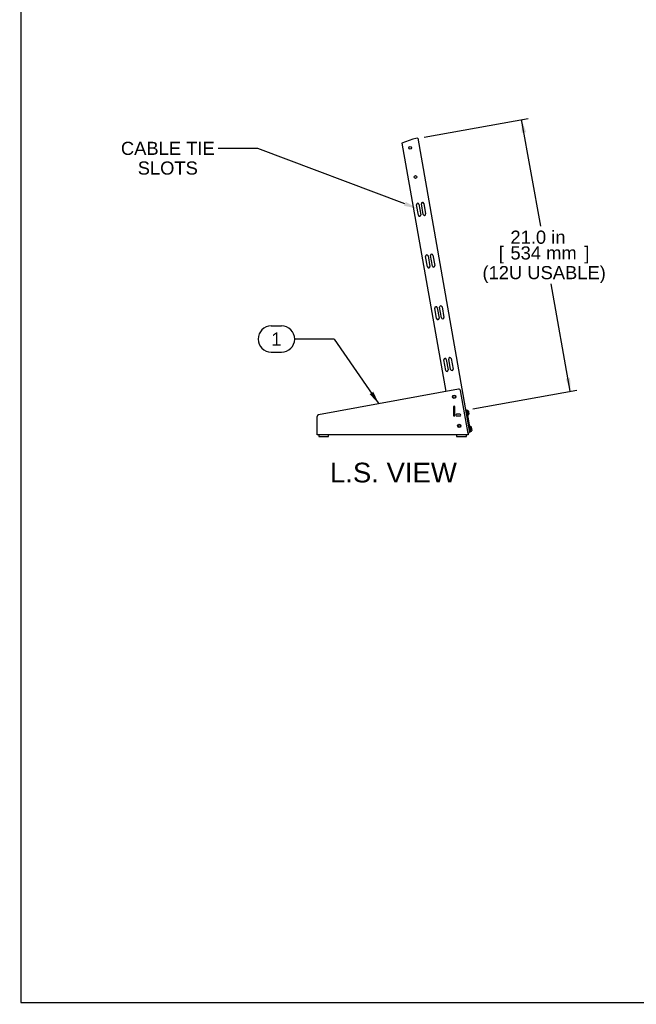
# Model space of a CAD drawing. Header units: inches. Extents: x 0 to 188, y 0 to 122.
# Tile 1 of 5: x 0 to 47, y 0 to 75. Entities that reach past the tile are written whole.
import ezdxf
from ezdxf import colors
from ezdxf.entities.mleader import LeaderData, LeaderLine
from ezdxf.enums import TextEntityAlignment as Align
from ezdxf.math import Vec2, Vec3

# ---------------------------------------------------------------- set-up
doc = ezdxf.new("R2010")
doc.units = ezdxf.units.IN
doc.header["$MEASUREMENT"] = 0
for name, color, linetype in [('COM57134-12', 7, 'Continuous'), ('COM57135-1L', 7, 'Continuous'), ('COM57136', 7, 'Continuous'), ('Default', 7, 'Continuous'), ('FET07754', 7, 'Continuous'), ('SCS19498', 7, 'Continuous'), ('STD218887', 7, 'Continuous')]:
    doc.layers.add(name, color=color, linetype=linetype)
doc.styles.add('SEACAD_Arial', font='arial.ttf')
doc.dimstyles.new('WEB', dxfattribs={"dimtxt": 1, "dimasz": 1, "dimexe": 0.5, "dimexo": 0.5, "dimgap": 0.5, "dimtad": 0, "dimtih": 1, "dimtoh": 1, "dimzin": 4, "dimdsep": 46, "dimtxsty": 'SEACAD_Arial', "dimblk1": '_SE_FILLED', "dimblk2": '_SE_FILLED', "dimsah": 1, "dimcen": 0.5, "dimadec": 0, "dimazin": 0, "dimtfac": 1, "dimtofl": 0, "dimtmove": 0, "dimatfit": 3, "dimfxl": 1, "dimtolj": 1, "dimtzin": 4, "dimarcsym": 0})

# ---------------------------------------------------------------- blocks, each defined once
blk = doc.blocks.new('SEANNOT_GROUP4')
at = {"layer": 'Default', "linetype": 'Continuous'}
blk.add_hatch(color=7, dxfattribs=at).paths.add_polyline_path([(26.655, 46.464), (27.362, 45.738), (26.929, 46.654)])
at = {"layer": 'Default', "color": 7, "linetype": 'Continuous'}
for p, q in [((19.16, 51.669), (19.943, 51.669)), ((23.943, 50.669), (20.943, 50.669)), ((19.16, 49.669), (19.943, 49.669))]:
    blk.add_line(p, q, dxfattribs=at)
blk.add_lwpolyline([(23.943, 50.669), (27.362, 45.738)], dxfattribs=at)
for centre, start, end in [((19.16, 50.669), 90, 270), ((19.943, 50.669), 270, 90)]:
    blk.add_arc(centre, 1, start, end, dxfattribs=at)
at = {"layer": 'Default', "color": 7, "linetype": 'Continuous', "style": 'SEACAD_Arial'}
blk.add_text('1', height=1, dxfattribs=at).set_placement((19.16, 51.169), align=Align.TOP_LEFT)
blk = doc.blocks.new('SE5')
at = {"layer": 'COM57134-12', "color": 7, "linetype": 'Continuous'}
for p, q in [((29.946, 65.898), (29.111, 65.594)), ((29.111, 65.594), (32.448, 46.671)), ((30.175, 65.938), (29.946, 65.898)), ((30.315, 65.963), (30.175, 65.938)), ((30.315, 65.963), (34.266, 43.558)), ((30.365, 60.101), (30.224, 60.901)), ((30.409, 60.934), (30.55, 60.134)), ((30.735, 60.166), (30.594, 60.966)), ((30.778, 60.999), (30.919, 60.199)), ((31.103, 56.995), (31.245, 56.194)), ((31.429, 56.227), (31.288, 57.027)), ((31.473, 57.06), (31.614, 56.26)), ((31.06, 56.162), (30.919, 56.962)), ((31.754, 52.223), (31.613, 53.023)), ((31.798, 53.055), (31.939, 52.255)), ((32.124, 52.288), (31.983, 53.088)), ((32.167, 53.121), (32.308, 52.32)), ((32.449, 48.283), (32.308, 49.084)), ((32.493, 49.116), (32.634, 48.316)), ((32.818, 48.349), (32.677, 49.149)), ((32.862, 49.181), (33.003, 48.381)), ((34.143, 43.537), (34.266, 43.558))]:
    blk.add_line(p, q, dxfattribs=at)
for centre in [(29.747, 65.228), (30.138, 63.012)]:
    blk.add_circle(centre, 0.103, dxfattribs=at)
for centre, radius, start, end in [((30.317, 60.918), 0.0938, 10, 190), ((30.686, 60.983), 0.0937, 10, 190), ((30.458, 60.117), 0.0938, 190, 10), ((30.827, 60.183), 0.0938, 190, 10), ((31.011, 56.978), 0.0938, 10, 190), ((31.38, 57.043), 0.0937, 10, 190), ((31.522, 56.243), 0.0937, 190, 10), ((31.152, 56.178), 0.0938, 190, 10), ((31.706, 53.039), 0.0938, 10, 190), ((32.075, 53.104), 0.0937, 10, 190), ((31.847, 52.239), 0.0937, 190, 10), ((32.216, 52.304), 0.0938, 190, 10), ((32.4, 49.1), 0.0938, 10, 190), ((32.77, 49.165), 0.0937, 10, 190), ((32.541, 48.3), 0.0938, 190, 10), ((32.911, 48.365), 0.0938, 190, 10)]:
    blk.add_arc(centre, radius, start, end, dxfattribs=at)
at = {"layer": 'COM57135-1L', "color": 7, "linetype": 'Continuous'}
for p, q in [((33.431, 46.851), (22.756, 44.893)), ((34.154, 43.474), (33.576, 46.75)), ((33.028, 45.499), (33.028, 44.874)), ((33.153, 44.874), (33.153, 45.499)), ((22.654, 43.46), (22.654, 44.77)), ((33.529, 44.936), (33.279, 44.936)), ((33.279, 44.811), (33.529, 44.811)), ((22.654, 43.374), (22.654, 43.46)), ((34.154, 43.374), (22.654, 43.374)), ((34.154, 43.474), (34.154, 43.46)), ((34.154, 43.46), (34.154, 43.374))]:
    blk.add_line(p, q, dxfattribs=at)
for centre in [(33.09, 46.27), (33.48, 44.055)]:
    blk.add_circle(centre, 0.0945, dxfattribs=at)
for centre, radius, start, end in [((33.453, 46.728), 0.125, 10, 100.39688), ((33.091, 45.499), 0.0625, 0, 180), ((22.779, 44.77), 0.125, 100.39688, 180), ((33.091, 44.874), 0.0625, 180, 0), ((33.279, 44.874), 0.0625, 90, 270), ((33.529, 44.874), 0.0625, 270, 90)]:
    blk.add_arc(centre, radius, start, end, dxfattribs=at)
at = {"layer": 'COM57136', "color": 7, "linetype": 'Continuous'}
for p, q in [((33.965, 45.266), (34.021, 45.276)), ((34.021, 45.276), (34.043, 45.153)), ((34.043, 45.153), (34.298, 43.707)), ((34.319, 43.584), (34.263, 43.574)), ((34.298, 43.707), (34.319, 43.584))]:
    blk.add_line(p, q, dxfattribs=at)
at = {"layer": 'FET07754', "color": 7, "linetype": 'Continuous'}
for p, q in [((22.779, 43.374), (22.779, 43.249)), ((22.779, 43.249), (23.529, 43.249)), ((23.529, 43.249), (23.529, 43.374)), ((33.279, 43.374), (33.279, 43.249)), ((33.279, 43.249), (34.029, 43.249)), ((34.029, 43.249), (34.029, 43.374))]:
    blk.add_line(p, q, dxfattribs=at)
at = {"layer": 'SCS19498', "color": 7, "linetype": 'Continuous'}
for p, q in [((34.059, 45.232), (34.03, 45.227)), ((34.059, 45.232), (34.123, 44.87)), ((34.089, 45.237), (34.084, 45.236)), ((34.157, 45.207), (34.156, 45.211)), ((34.171, 45.175), (34.183, 45.104)), ((34.183, 45.104), (34.178, 45.103)), ((34.191, 45.032), (34.196, 45.033)), ((34.196, 45.033), (34.208, 44.962)), ((34.094, 44.864), (34.123, 44.87)), ((34.148, 44.874), (34.153, 44.875)), ((34.207, 44.922), (34.206, 44.927)), ((34.276, 44.001), (34.247, 43.996)), ((34.276, 44.001), (34.34, 43.639)), ((34.306, 44.006), (34.301, 44.005)), ((34.311, 43.633), (34.34, 43.639)), ((34.365, 43.643), (34.37, 43.644)), ((34.378, 43.97), (34.38, 43.97)), ((34.388, 43.944), (34.4, 43.873)), ((34.4, 43.873), (34.393, 43.871)), ((34.393, 43.871), (34.405, 43.8)), ((34.405, 43.8), (34.413, 43.802)), ((34.413, 43.802), (34.425, 43.731)), ((34.427, 43.703), (34.425, 43.702))]:
    blk.add_line(p, q, dxfattribs=at)
for centre, radius, start, end in [((34.088, 45.212), 0.025, 100, 190), ((34.101, 45.168), 0.07, 37.66045, 100), ((34.143, 44.898), 0.025, 190, 280), ((34.14, 44.944), 0.07, 280, 342.33955), ((34.305, 43.981), 0.025, 100, 190), ((34.318, 43.937), 0.07, 28.34766, 100), ((34.36, 43.667), 0.025, 190, 280), ((34.358, 43.713), 0.07, 280, 351.67428)]:
    blk.add_arc(centre, radius, start, end, dxfattribs=at)
for points in [[(34.157, 45.207), (34.161, 45.202), (34.164, 45.197), (34.168, 45.186), (34.17, 45.18), (34.171, 45.175)], [(34.178, 45.103), (34.181, 45.091), (34.184, 45.079), (34.188, 45.056), (34.19, 45.044), (34.191, 45.032)], [(34.206, 44.927), (34.208, 44.932), (34.209, 44.938), (34.21, 44.95), (34.209, 44.956), (34.208, 44.962)], [(34.378, 43.97), (34.38, 43.966), (34.382, 43.962), (34.386, 43.953), (34.387, 43.948), (34.388, 43.944)], [(34.395, 43.872), (34.399, 43.86), (34.401, 43.848), (34.405, 43.825), (34.407, 43.813), (34.408, 43.801)], [(34.425, 43.731), (34.426, 43.726), (34.427, 43.721), (34.427, 43.712), (34.426, 43.707), (34.425, 43.702)]]:
    blk.add_open_spline(points, degree=3, knots=[0, 0, 0, 0, 0.5, 0.5, 1, 1, 1, 1], dxfattribs=at)
at = {"layer": 'STD218887', "color": 7, "linetype": 'Continuous'}
for centre in [(33.09, 46.27), (33.48, 44.055)]:
    blk.add_circle(centre, 0.128, dxfattribs=at)
blk = doc.blocks.new('DMBLK14')
at = {"layer": 'Default', "linetype": 'Continuous', "transparency": 16777216}
for points in [[(38.571, 66.426), (38.23, 67.381), (38.242, 66.367)], [(41.923, 47.707), (41.595, 47.649), (41.936, 46.694)]]:
    blk.add_hatch(color=7, dxfattribs=at).paths.add_polyline_path(points)
at = {"layer": 'Default', "color": 7, "linetype": 'Continuous', "transparency": 16777216}
for p, q in [((30.808, 66.051), (38.722, 67.469)), ((39.681, 59.278), (38.23, 67.381)), ((41.936, 46.694), (40.47, 54.878)), ((34.513, 45.364), (42.428, 46.782))]:
    blk.add_line(p, q, dxfattribs=at)
at = {"layer": 'Default', "color": 7, "linetype": 'Continuous', "transparency": 16777216, "style": 'SEACAD_Arial'}
for s, p in [('21.0 in', (37.376, 58.928)), ('[', (36.485, 57.728)), ('534 mm', (37.376, 57.728)), (']', (43.006, 57.728)), ('(12U USABLE)', (35.246, 56.228))]:
    blk.add_text(s, height=1, dxfattribs=at).set_placement(p, align=Align.TOP_LEFT)
blk = doc.blocks.new('_SE_FILLED')
at = {"color": 0}
blk.add_line((0, 0), (-1, 0), dxfattribs=at)
blk.add_solid([(0, 0), (-1, -0.1665), (-1, 0.1665), (0, 0)], dxfattribs=at)
blk = doc.blocks.new('_DOT')
at = {"color": 0}
blk.add_line((0, 0), (-1, 0), dxfattribs=at)
at = {"color": 0, "const_width": 0.333}
blk.add_lwpolyline([(-0.1665, 0, 1), (0.1665, 0, 1)], format="xyb", close=True, dxfattribs=at)

msp = doc.modelspace()

# ---------------------------------------------------------------- linework, layer by layer
at = {"layer": 'Default', "color": 7, "linetype": 'Continuous'}
for p, q in [((0.096, 121.903), (0.096, 0.126)), ((0.096, 0.126), (187.851, 0.126))]:
    msp.add_line(p, q, dxfattribs=at)

# ---------------------------------------------------------------- block references
at = {"layer": 'Default'}
for name in ['SE5', 'SEANNOT_GROUP4']:
    msp.add_blockref(name, (0, 0), dxfattribs=at)

# ---------------------------------------------------------------- texts
at = {"layer": 'Default', "color": 7, "linetype": 'Continuous', "style": 'SEACAD_Arial'}
msp.add_text('L.S. VIEW', height=1.5, dxfattribs=at).set_placement((23.633, 41.249), align=Align.TOP_LEFT)

# ---------------------------------------------------------------- dimensions: what is measured, and where the dimension line sits
at = {"layer": 'Default', "color": 7, "linetype": 'Continuous'}
dim = msp.add_linear_dim(base=(41.936, 46.694), p1=(34.021, 45.276), p2=(30.315, 65.963), angle=100.1554, text='\\A1;<>\\P(12U USABLE)', dimstyle='WEB', override={"dimdec": 1, "dimpost": '\\X', "dimtdec": 1}, dxfattribs=at)
dim.commit()
dim.dimension.update_dxf_attribs({"geometry": 'DMBLK14', "text_midpoint": (39.941, 57.828), "dimtype": 161})

# ---------------------------------------------------------------- leaders
ml = msp.add_multileader_mtext('Standard', dxfattribs=at)
ml.set_content('\\pxsm0.9;{\\fArial|c0|p34;\\W1.;CABLE TIE\\PSLOTS\\P}', color=7)
ml.set_leader_properties(linetype='ByLayer')
ml.build(insert=Vec2(0, 0))
ml.multileader.update_dxf_attribs({"dogleg_length": 3, "arrow_head_size": 1})
ctx = ml.context
ctx.base_point, ctx.char_height, ctx.arrow_head_size, ctx.landing_gap_size = Vec3(11.189, 65.693), 1, 1, 0.35
notes = []
notes.append((ctx, [(0, (1, 1, 0), (18.125, 65.176), (-1, 0), 3, [(0, [(30.274, 60.617)], 0, [])])]))
ctx.mtext.insert, ctx.mtext.alignment = Vec3(11.279, 65.693), 2
ml = msp.add_multileader_mtext('Standard', dxfattribs=at)
ml.set_content('\\pxsm0.9;{\\fArial|c0|p34;\\W1.;INSIDE\\P}', color=7)
ml.set_leader_properties(linetype='ByLayer')
ml.build(insert=Vec2(0, 0))
ml.multileader.update_dxf_attribs({"dogleg_length": 0, "arrow_head_size": 1})
ctx = ml.context
ctx.base_point, ctx.char_height, ctx.arrow_head_size, ctx.landing_gap_size = Vec3(117.361, 52.373), 1, 1, 0.35
notes.append((ctx, [(0, (0, 0, 0), (0, 0), (1, 0), 1, [])]))
ctx.mtext.insert, ctx.mtext.alignment = Vec3(117.451, 52.373), 2
ml = msp.add_multileader_mtext('Standard', dxfattribs=at)
ml.set_content('\\pxsm0.9;{\\fArial|c0|p34;\\W1.;HDR12U\\P}', color=7)
ml.set_leader_properties(linetype='ByLayer')
ml.set_arrow_properties(name='DOT')
ml.build(insert=Vec2(0, 0))
ml.multileader.update_dxf_attribs({"leader_type": 0, "dogleg_length": 0, "arrow_head_size": 1.25})
ctx = ml.context
ctx.base_point, ctx.char_height, ctx.arrow_head_size, ctx.landing_gap_size = Vec3(168.401, 3.219), 1.25, 1.25, 0.438
notes.append((ctx, [(0, (0, 0, 0), (0, 0), (1, 0), 1, [])]))
ctx.mtext.insert = Vec3(168.491, 3.219)
for ctx, leaders in notes:
    for number, flags, end, landing, length, lines in leaders:
        leader = LeaderData()
        leader.index, (leader.has_last_leader_line, leader.has_dogleg_vector, leader.attachment_direction) = number, flags
        leader.last_leader_point, leader.dogleg_vector, leader.dogleg_length = Vec3(end), Vec3(landing), length
        for number, points, colour, breaks in lines:
            line = LeaderLine()
            line.index, line.vertices, line.color, line.breaks = number, Vec3.list(points), colors.encode_raw_color(colour), breaks
            leader.lines.append(line)
        ctx.leaders.append(leader)

doc.saveas('drawing.dxf')
